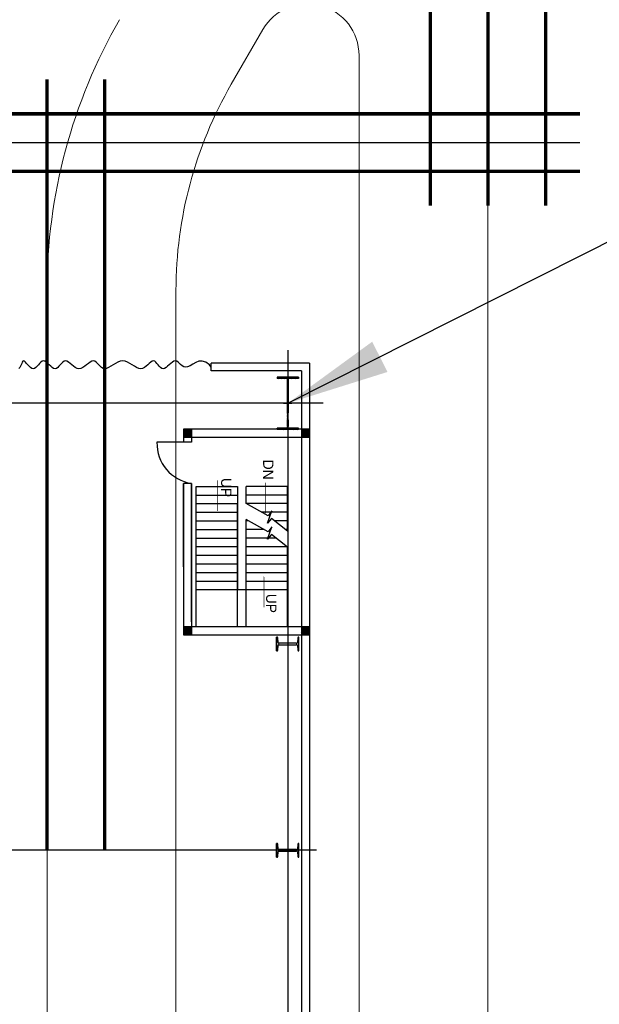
# Model space of a CAD drawing. Extents: x -7650383 to 4934791, y -114316 to 1826789.
# Tile 128 of 256: x 2159290 to 2176146, y 6158 to 34790. Entities that reach past the tile are written whole.
import ezdxf

# ---------------------------------------------------------------- set-up
doc = ezdxf.new("R2010")
doc.units = 0
doc.header["$LTSCALE"] = 800
doc.header["$MEASUREMENT"] = 0
for name, pattern in [('CENTER', [2, 1.25, -0.25, 0.25, -0.25]), ('CENTER2', [1.125, 0.75, -0.125, 0.125, -0.125]), ('CONTINOUS', [0]), ('HIDDEN', [0.375, 0.25, -0.125])]:
    doc.linetypes.add(name, pattern=pattern)
doc.layers.get('0').update_dxf_attribs({"linetype": 'CONTINUOUS'})
for name, color, linetype in [('COL', 1, 'CENTER'), ('GRID', 8, 'CENTER'), ('KEY PLAN', 251, 'CONTINUOUS'), ('PIPE', 1, 'CONTINUOUS'), ('REV3', 2, 'CONTINUOUS'), ('WALL', 6, 'CONTINUOUS')]:
    doc.layers.add(name, color=color, linetype=linetype)
doc.styles.add('HTX11', font='O8111901')
doc.styles.add('ROMANS', font='ISO9.shx', dxfattribs={"width": 0.8})
doc.styles.get("Standard").update_dxf_attribs({"font": 'ISO9'})
doc.dimstyles.get("Standard").update_dxf_attribs({"dimtxt": 0.18, "dimasz": 0.18, "dimexe": 0.18, "dimexo": 0.0625, "dimgap": 0.09, "dimtad": 0, "dimtih": 1, "dimtoh": 1, "dimdec": 4, "dimzin": 0, "dimdsep": 46, "dimtxsty": 'Standard', "dimcen": 0.09, "dimadec": 0, "dimazin": 0, "dimtfac": 1, "dimtdec": 4, "dimtofl": 0, "dimtmove": 0, "dimatfit": 3, "dimfxl": 1, "dimtolj": 1, "dimtzin": 0, "dimarcsym": 0})
pattern_1 = [(225, (987345.39, 1095521.387), (-22.097087, 22.097087), [])]
pattern_2 = [(225, (990776.214, 1095521.387), (-22.097087, 22.097087), [])]

# ---------------------------------------------------------------- blocks, each defined once
blk = doc.blocks.new('A$C41E52089')
at = {"layer": 'COL'}
h = blk.add_hatch(dxfattribs=at)
h.set_pattern_fill('ANSI31', color=256, scale=100, style=0)
h.paths.add_polyline_path([(310, -720), (0, -720), (0, -760), (310, -760)])
h.paths.add_polyline_path([(0, -720), (-310, -720), (-310, -760), (0, -760)])
h.paths.add_polyline_path([(0, 0), (-13, 0), (-13, -720), (0, -720)])
h.paths.add_polyline_path([(0, 720), (-13, 720), (-13, 0), (0, 0)])
h.paths.add_polyline_path([(12, 0), (0, 0), (0, -720), (12, -720)])
h.paths.add_polyline_path([(12, 720), (0, 720), (0, 0), (12, 0)])
h.paths.add_polyline_path([(310, 760), (0, 760), (0, 720), (12, 720), (310, 720)])
h.paths.add_polyline_path([(0, 760), (-310, 760), (-310, 720), (0, 720)])
for p, q in [((-310, 760), (310, 760)), ((-310, 760), (-310, 720)), ((-310, 720), (310, 720)), ((-13, -720), (-13, 720)), ((12, -720), (12, 720)), ((310, 760), (310, 720)), ((-310, -720), (310, -720)), ((-310, -760), (-310, -720)), ((-310, -760), (310, -760)), ((310, -760), (310, -720))]:
    blk.add_line(p, q, dxfattribs=at)
at = {"layer": 'COL', "color": 2}
for p, q in [((0, -800), (0, 800)), ((123, 0), (-123, 0))]:
    blk.add_line(p, q, dxfattribs=at)
blk = doc.blocks.new('Stair-Unl. Bay')
at = {"layer": 'REV3', "linetype": 'Continuous'}
h = blk.add_hatch(dxfattribs=at)
h.set_pattern_fill('ANSI31', color=256, scale=250, angle=90, style=0)
h.set_pattern_definition(pattern_1)
h.paths.add_polyline_path([(862563, 874681), (862563, 874796), (862793, 874796), (862793, 874681)])
h = blk.add_hatch(dxfattribs=at)
h.set_pattern_fill('ANSI31', color=256, scale=250, angle=90, style=0)
h.set_pattern_definition(pattern_2)
h.paths.add_polyline_path([(865994, 874681), (865994, 874796), (866224, 874796), (866224, 874681)])
h = blk.add_hatch(dxfattribs=at)
h.set_pattern_fill('ANSI31', color=256, scale=250, angle=90, style=0)
h.set_pattern_definition(pattern_1)
h.paths.add_polyline_path([(862563, 874566), (862563, 874681), (862793, 874681), (862793, 874566)])
h = blk.add_hatch(dxfattribs=at)
h.set_pattern_fill('ANSI31', color=256, scale=250, angle=90, style=0)
h.set_pattern_definition(pattern_2)
h.paths.add_polyline_path([(865994, 874566), (865994, 874681), (866224, 874681), (866224, 874566)])
h = blk.add_hatch(dxfattribs=at)
h.set_pattern_fill('ANSI31', color=256, scale=250, angle=90, style=0)
h.set_pattern_definition([(225, (987345.39, 1089771.387), (-22.097087, 22.097087), [])])
h.paths.add_polyline_path([(862563, 868816), (862563, 869046), (862793, 869046), (862793, 868816)])
h = blk.add_hatch(dxfattribs=at)
h.set_pattern_fill('ANSI31', color=256, scale=250, angle=90, style=0)
h.set_pattern_definition([(225, (990776.214, 1089771.387), (-22.097087, 22.097087), [])])
h.paths.add_polyline_path([(865994, 868816), (865994, 869046), (866224, 869046), (866224, 868816)])
for p, q in [((862563, 874796), (862793, 874796)), ((865994, 874796), (866224, 874796)), ((862563, 874566), (862793, 874566)), ((865994, 874566), (866224, 874566)), ((864652, 873481), (864402, 873481))]:
    blk.add_line(p, q, dxfattribs=at)
at = {"layer": 'REV3', "linetype": 'Continuous', "flags": 128}
for points in [[(863885, 873083, 0, 150, 0), (863885, 873438, 25, 25, 0), (863885, 873997, 25, 25, 0)], [(863833, 871281, 0, 150, 0), (863833, 870927, 25, 25, 0), (863833, 870368, 25, 25, 0)], [(865241, 871216, 0, 150, 0), (865241, 870861, 25, 25, 0), (865241, 870303, 25, 25, 0)]]:
    blk.add_lwpolyline(points, format="xyseb", dxfattribs=at)
at = {"layer": 'WALL'}
for p, q in [((863202, 874566), (863202, 872244)), ((864402, 874566), (864402, 871446)), ((864652, 874566), (864652, 870981)), ((865852, 874566), (865852, 870481)), ((866224, 870395), (866224, 874418)), ((864402, 873481), (863202, 873481)), ((865852, 873481), (864652, 873481)), ((864402, 873231), (863202, 873231)), ((865852, 873231), (864652, 873231)), ((864402, 872981), (863202, 872981)), ((864402, 872731), (863202, 872731)), ((865852, 872981), (864652, 872981)), ((865852, 872731), (864652, 872731)), ((864402, 872481), (863202, 872481)), ((865852, 872481), (864652, 872481)), ((864402, 872231), (863202, 872231)), ((865852, 872231), (864652, 872231)), ((863535, 871981), (864402, 871981)), ((865852, 871981), (864652, 871981)), ((863202, 871779), (863202, 870481)), ((863202, 871731), (863263, 871731)), ((863888, 871731), (864402, 871731)), ((865852, 871731), (864652, 871731)), ((863202, 871481), (863580, 871481)), ((864339, 871481), (864402, 871481)), ((865852, 871481), (864652, 871481)), ((863202, 871231), (863952, 871231)), ((865852, 871231), (864652, 871231)), ((863202, 870981), (864402, 870981)), ((863202, 870731), (864402, 870731)), ((864402, 870981), (864402, 870481)), ((865852, 870981), (864652, 870981)), ((865852, 870731), (864652, 870731)), ((863202, 870481), (864402, 870481)), ((865852, 870481), (864652, 870481)), ((865993, 870395), (866223, 870395)), ((865994, 869195), (866997, 869195))]:
    blk.add_line(p, q, dxfattribs=at)
for points in [[(862563, 874796), (862563, 874566), (866224, 874566), (866224, 874796)], [(866224, 868816), (866224, 869046), (862563, 869046), (862563, 868816)]]:
    blk.add_lwpolyline(points, close=True, dxfattribs=at)
for points in [[(862793, 869046), (862793, 874796)], [(865994, 870395), (865994, 874796)], [(866224, 870395), (866224, 874796)], [(862563, 869046), (862563, 874566)], [(865994, 870395), (865994, 874566)], [(865993, 874418), (865994, 870395)], [(864652, 870481), (864652, 873481)], [(866224, 872818), (866224, 870395)], [(863198, 872247), (863670, 871875), (863781, 872015), (863655, 871659), (863766, 871799), (864402, 871446)], [(863198, 871783), (863670, 871410), (863781, 871550), (863655, 871194), (863766, 871335), (864402, 870981)], [(862563, 868816), (862563, 869086)], [(862793, 868816), (862793, 869046)], [(865994, 868816), (865994, 869195)], [(866224, 868816), (866224, 869195)]]:
    blk.add_lwpolyline(points, dxfattribs=at)
blk.add_arc((865811, 869223), 1186, 358.6299, 81.1377, dxfattribs=at)
at = {"style": 'HTX11'}
for s, p in [('UP', (863822, 873602)), ('UP', (865131, 870236)), ('DN', (863909, 869703))]:
    blk.add_text(s, height=300, rotation=90, dxfattribs=at).set_placement(p)
blk = doc.blocks.new('I4')
blk.add_lwpolyline([(250, 200), (248, 200, 0.388879), (223, 177), (216, 43, -0.388879), (191, 20), (-191, 20, -0.388879), (-216, 43), (-223, 177, 0.388879), (-248, 200), (-250, 200), (-250, -200), (-248, -200, 0.388879), (-223, -177), (-216, -43, -0.388879), (-191, -20), (191, -20, -0.388879), (216, -43), (223, -177, 0.388879), (248, -200), (250, -200), (250, 200), (250, -200)], format="xyb")

msp = doc.modelspace()

# ---------------------------------------------------------------- linework, layer by layer
msp.add_line((2167410, 10635.3), (2166760, 10635.3))
at = {"layer": 'GRID', "linetype": 'CENTER', "ltscale": 5000}
for p, q in [((2167085, 25178.7), (2167085, -14374.9)), ((2168111.3, 23635.3), (2072684.5, 23635.3))]:
    msp.add_line(p, q, dxfattribs=at)
at = {"layer": 'GRID', "linetype": 'CENTER', "ltscale": 2500}
msp.add_line((2167924.4, 10635.3), (2118014.2, 10635.3), dxfattribs=at)
at = {"layer": 'KEY PLAN', "linetype": 'CONTINOUS', "lineweight": 15}
for p, q in [((2172908, 80115.9), (2172908, -39752.7)), ((2165442.6, 32914.7), (2166358.9, 34501.9)), ((2169158, 33751.9), (2169158, -14828.6)), ((2160085, 26915.1), (2160085, -21114.7)), ((2163835, -14828.1), (2163835, 26915.1))]:
    msp.add_line(p, q, dxfattribs=at)
at = {"layer": 'KEY PLAN', "linetype": 'CONTINOUS', "lineweight": 15, "const_width": 100}
for points in [[(2171232, 78232.8), (2171232, 29377.3)], [(2172908, 78232.8), (2172908, 29377.3)], [(2174584, 78232.8), (2174584, 29377.3)]]:
    msp.add_lwpolyline(points, dxfattribs=at)
at = {"layer": 'KEY PLAN', "linetype": 'HIDDEN', "ltscale": 5000, "const_width": 100}
for points in [[(2160084.9, 33053.3), (2160084.9, 10635.3)], [(2161760.9, 33053.3), (2161760.9, 10635.3)], [(2143297, 32053.3), (2175584, 32053.3)], [(2143297, 30377.3), (2175584, 30377.3)]]:
    msp.add_lwpolyline(points, dxfattribs=at)
at = {"layer": 'KEY PLAN', "linetype": 'CENTER2', "ltscale": 5000}
msp.add_lwpolyline([(2143297, 31215.3), (2175584, 31215.3)], dxfattribs=at)
at = {"layer": 'KEY PLAN', "linetype": 'CONTINOUS', "lineweight": 15}
for centre, radius, start, end in [((2167658, 33751.9), 1500, 0, 150), ((2175834.9, 26914.7), 15750, 150, 180), ((2175834.9, 26914.7), 12000, 150, 180)]:
    msp.add_arc(centre, radius, start, end, dxfattribs=at)
at = {"layer": 'PIPE'}
msp.add_lwpolyline([(2164856.1, 24680.8), (2164805.7, 24751.4), (2164701.5, 24834.1), (2164600.1, 24864.6), (2164502.6, 24856.1), (2164410.2, 24821.7), (2164323.9, 24774.6), (2164244.9, 24728.1), (2164174.4, 24695.3), (2164113, 24686.2), (2164059.6, 24698), (2164012.6, 24724.6), (2163970.3, 24759.9), (2163931.3, 24797.9), (2163893.8, 24832.6), (2163856.2, 24857.8), (2163817.1, 24867.6), (2163775.1, 24857.7), (2163730.6, 24831.7), (2163684.6, 24794.9), (2163637.7, 24752.7), (2163590.8, 24710.6), (2163544.8, 24673.8), (2163500.3, 24647.8), (2163458.3, 24637.9), (2163419.3, 24647.8), (2163382.8, 24673.8), (2163348.2, 24710.6), (2163314.8, 24752.7), (2163282, 24794.9), (2163248.9, 24831.7), (2163215, 24857.7), (2163179.5, 24867.6), (2163141.9, 24857.7), (2163102, 24831.7), (2163059.7, 24794.9), (2163015, 24752.7), (2162967.7, 24710.6), (2162917.8, 24673.8), (2162865.2, 24647.8), (2162809.9, 24637.9), (2162751.8, 24647.8), (2162691.1, 24673.8), (2162628.1, 24710.6), (2162563, 24752.7), (2162496.1, 24794.9), (2162427.6, 24831.7), (2162357.8, 24857.7), (2162286.9, 24867.6), (2162215.3, 24857.7), (2162143.7, 24831.7), (2162073, 24794.9), (2162004, 24752.7), (2161937.6, 24710.6), (2161874.5, 24673.8), (2161815.6, 24647.8), (2161761.7, 24637.9), (2161713.4, 24647.8), (2161669.7, 24673.8), (2161629.4, 24710.6), (2161591.2, 24752.7), (2161554, 24794.9), (2161516.4, 24831.7), (2161477.3, 24857.7), (2161435.4, 24867.6), (2161389.7, 24857.7), (2161340.6, 24831.7), (2161288.8, 24794.9), (2161234.9, 24752.7), (2161179.6, 24710.6), (2161123.5, 24673.8), (2161067.4, 24647.8), (2161011.7, 24637.9), (2160957.3, 24647.8), (2160904.1, 24673.8), (2160852.4, 24710.6), (2160802.4, 24752.7), (2160754, 24794.9), (2160707.5, 24831.7), (2160663, 24857.7), (2160620.6, 24867.6), (2160580.2, 24857.7), (2160541.7, 24831.7), (2160504.3, 24794.9), (2160467.6, 24752.7), (2160431.2, 24710.6), (2160394.4, 24673.8), (2160356.9, 24647.8), (2160318, 24637.9), (2160277.4, 24647.8), (2160235.5, 24673.8), (2160192.7, 24710.6), (2160149.4, 24752.7), (2160106.1, 24794.9), (2160063.3, 24831.7), (2160021.4, 24857.7), (2159980.8, 24867.6), (2159941.9, 24857.7), (2159904.5, 24831.7), (2159867.9, 24794.9), (2159832, 24752.7), (2159796.1, 24710.6), (2159759.9, 24673.8), (2159722.9, 24647.8), (2159684.7, 24637.9), (2159645.2, 24647.8), (2159604.9, 24673.8), (2159564.8, 24710.6), (2159525.9, 24752.7), (2159488.9, 24794.9), (2159455, 24831.7), (2159424.8, 24857.7), (2159399.4, 24867.6), (2159379.2, 24857.7), (2159362.7, 24831.7), (2159347.8, 24794.9), (2159332.4, 24752.7), (2159314.7, 24710.6), (2159292.4, 24673.8), (2159263.7, 24647.8)], dxfattribs=at)
at = {"layer": 'WALL'}
for p, q in [((2167715, 24805.3), (2164856.1, 24805.3)), ((2164856.1, 24575.3), (2164856.1, 24805.3)), ((2167715, 24805.3), (2167715, -14193.5)), ((2167485, 24575.3), (2164856.1, 24575.3)), ((2167485, 24575.3), (2167485, -13963.5))]:
    msp.add_line(p, q, dxfattribs=at)

# ---------------------------------------------------------------- block references
at = {"color": 8, "rotation": 180}
msp.add_blockref('Stair-Unl. Bay', (3030277.9, 891697.5), dxfattribs=at)
at = {"layer": 'COL', "rotation": 180}
msp.add_blockref('A$C41E52089', (2167085, 23635.3), dxfattribs=at)
msp.add_blockref('A$C41E52089', (2167085, 23635.3), dxfattribs=at)
at = {"layer": 'COL', "xscale": 1.299999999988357, "rotation": 180}
for p in [(2167085, 16635.3), (2167085, 10635.3)]:
    msp.add_blockref('I4', p, dxfattribs=at)

# ---------------------------------------------------------------- texts
at = {"layer": 'KEY PLAN', "linetype": 'CONTINOUS', "lineweight": 15, "insert": (2146195.7, 34704.6), "char_height": 375, "width": 3598.617, "attachment_point": 1, "style": 'ROMANS'}
msp.add_mtext('\\pi111.81;{\\W1;FOUNDATION \\P\\pi67.166;FOR STATOR \\P\\pi852.88;LIFTING  \\P\\pi227.88;STRUCTURE}', dxfattribs=at)

# ---------------------------------------------------------------- leaders
at = {"linetype": 'CONTINOUS', "lineweight": 15}
msp.add_leader([(2167084.9, 23635.3), (2196449.8, 38443), (2203077.3, 38443)], dimstyle='Standard', override={"dimtxt": 350, "dimasz": 3000, "dimexe": 0, "dimexo": 0, "dimgap": 100, "dimtad": 0, "dimtih": 0, "dimtoh": 0, "dimdec": 0, "dimtxsty": 'ROMANS', "dimcen": 0, "dimclrd": 9, "dimclre": 9, "dimclrt": 256, "dimtdec": 0, "dimtix": 1, "dimtofl": 1, "dimatfit": 0}, dxfattribs=at)

doc.saveas('drawing.dxf')
